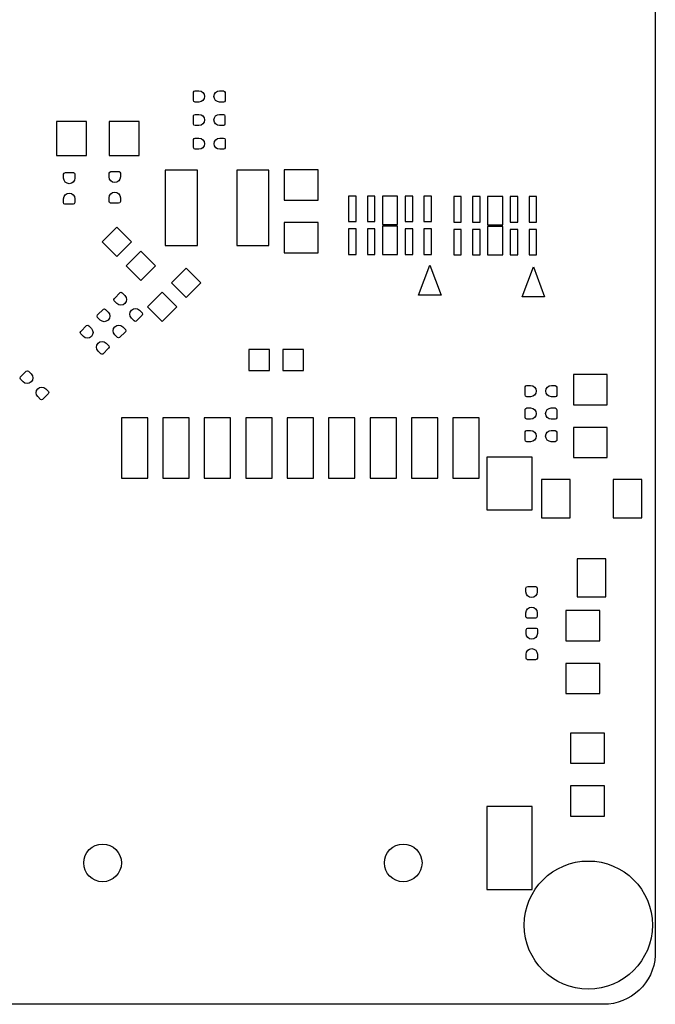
# Model space of a CAD drawing. Extents: x -29.3 to 28.3, y -19.5 to 30.
# Tile 3 of 4: x 11.4 to 28.3, y -19.5 to 6.6. Entities that reach past the tile are written whole.
import ezdxf

# ---------------------------------------------------------------- set-up
doc = ezdxf.new("R2010")
doc.units = 0
for name, color, linetype in [('BG_OUTLINE', 5, 'CONTINUOUS'), ('PG_SILKSCREEN_BOTTOM', 173, 'CONTINUOUS'), ('PIN_BOTTOM', 132, 'CONTINUOUS')]:
    doc.layers.add(name, color=color, linetype=linetype)

msp = doc.modelspace()

# ---------------------------------------------------------------- linework, layer by layer
at = {"layer": 'BG_OUTLINE'}
msp.add_lwpolyline([(-28.829, -18.206), (-28.829, 28.79, -0.406179), (-27.554, 30.0304), (27.419, 30.0304, -0.39239), (28.321, 29.058), (28.321, -18.2039, -0.396091), (26.942, -19.4996), (-27.559, -19.4996), (-27.6875, -19.4996, -0.378126)], format="xyb", close=True, dxfattribs=at)
at = {"layer": 'PG_SILKSCREEN_BOTTOM'}
for points in [[(22.6354, -0.6938), (22.0353, -0.6938), (22.3354, 0.1063)], [(25.3834, -0.7398), (24.7833, -0.7398), (25.0834, 0.0603)]]:
    msp.add_lwpolyline(points, close=True, dxfattribs=at)
at = {"layer": 'PIN_BOTTOM'}
for points in [[(16.2059, 4.428), (16.1043, 4.428, -0.376069), (16.0619, 4.4764), (16.0619, 4.6923, -0.364927), (16.1043, 4.728), (16.2059, 4.728, -0.99952)], [(16.7561, 4.728), (16.8577, 4.728, -0.376069), (16.9001, 4.6796), (16.9001, 4.4637, -0.364927), (16.8577, 4.428), (16.7561, 4.428, -0.99952)], [(16.2049, 3.803), (16.1033, 3.803, -0.376069), (16.0609, 3.8514), (16.0609, 4.0673, -0.364927), (16.1033, 4.103), (16.2049, 4.103, -0.99952)], [(16.7551, 4.103), (16.8567, 4.103, -0.376069), (16.8991, 4.0546), (16.8991, 3.8387, -0.364927), (16.8567, 3.803), (16.7551, 3.803, -0.99952)], [(16.2089, 3.175), (16.1073, 3.175, -0.376069), (16.0649, 3.2234), (16.0649, 3.4393, -0.364927), (16.1073, 3.475), (16.2089, 3.475, -0.99952)], [(16.7591, 3.475), (16.8607, 3.475, -0.376069), (16.9031, 3.4266), (16.9031, 3.2107, -0.364927), (16.8607, 3.175), (16.7591, 3.175, -0.99952)], [(12.614, 2.4131), (12.614, 2.5147, -0.376069), (12.6624, 2.5571), (12.8783, 2.5571, -0.364927), (12.914, 2.5147), (12.914, 2.4131, -0.99952)], [(13.822, 2.4411), (13.822, 2.5427, -0.376069), (13.8704, 2.5851), (14.0863, 2.5851, -0.364927), (14.122, 2.5427), (14.122, 2.4411, -0.99952)], [(12.914, 1.8629), (12.914, 1.7613, -0.376069), (12.8656, 1.7189), (12.6497, 1.7189, -0.364927), (12.614, 1.7613), (12.614, 1.8629, -0.99952)], [(14.122, 1.8909), (14.122, 1.7893, -0.376069), (14.0736, 1.7469), (13.8577, 1.7469, -0.364927), (13.822, 1.7893), (13.822, 1.8909, -0.99952)], [(14.0294, -0.9135), (13.9576, -0.8417, -0.376066), (13.9618, -0.7775), (14.1145, -0.6248, -0.36479), (14.1697, -0.6296), (14.2415, -0.7014, -0.999791)], [(13.5854, -1.3535), (13.5136, -1.2817, -0.376066), (13.5178, -1.2175), (13.6705, -1.0648, -0.36479), (13.7257, -1.0696), (13.7975, -1.1414, -0.999791)], [(14.6306, -1.0905), (14.7024, -1.1623, -0.376066), (14.6982, -1.2265), (14.5455, -1.3792, -0.36479), (14.4903, -1.3744), (14.4185, -1.3026, -0.999791)], [(13.1404, -1.7885), (13.0686, -1.7167, -0.376066), (13.0728, -1.6525), (13.2255, -1.4998, -0.36479), (13.2807, -1.5046), (13.3525, -1.5764, -0.999791)], [(14.1866, -1.5305), (14.2584, -1.6023, -0.376066), (14.2542, -1.6665), (14.1015, -1.8192, -0.36479), (14.0463, -1.8144), (13.9745, -1.7426, -0.999791)], [(13.7416, -1.9655), (13.8134, -2.0373, -0.376066), (13.8092, -2.1015), (13.6565, -2.2542, -0.36479), (13.6013, -2.2494), (13.5295, -2.1776, -0.999791)], [(11.5404, -2.9955), (11.4686, -2.9237, -0.376066), (11.4728, -2.8595), (11.6255, -2.7068, -0.36479), (11.6807, -2.7116), (11.7525, -2.7834, -0.999791)], [(12.1416, -3.1725), (12.2134, -3.2443, -0.376066), (12.2092, -3.3085), (12.0565, -3.4612, -0.36479), (12.0013, -3.4564), (11.9295, -3.3846, -0.999791)], [(25.0109, -3.386), (24.9093, -3.386, -0.376069), (24.8669, -3.3376), (24.8669, -3.1217, -0.364927), (24.9093, -3.086), (25.0109, -3.086, -0.99952)], [(25.5611, -3.086), (25.6627, -3.086, -0.376069), (25.7051, -3.1344), (25.7051, -3.3503, -0.364927), (25.6627, -3.386), (25.5611, -3.386, -0.99952)], [(25.0099, -3.984), (24.9083, -3.984, -0.376069), (24.8659, -3.9356), (24.8659, -3.7197, -0.364927), (24.9083, -3.684), (25.0099, -3.684, -0.99952)], [(25.5601, -3.684), (25.6617, -3.684, -0.376069), (25.7041, -3.7324), (25.7041, -3.9483, -0.364927), (25.6617, -3.984), (25.5601, -3.984, -0.99952)], [(25.0099, -4.579), (24.9083, -4.579, -0.376069), (24.8659, -4.5306), (24.8659, -4.3147, -0.364927), (24.9083, -4.279), (25.0099, -4.279, -0.99952)], [(25.5601, -4.279), (25.6617, -4.279, -0.376069), (25.7041, -4.3274), (25.7041, -4.5433, -0.364927), (25.6617, -4.579), (25.5601, -4.579, -0.99952)], [(24.887, -8.5639), (24.887, -8.4623, -0.376069), (24.9354, -8.4199), (25.1513, -8.4199, -0.364927), (25.187, -8.4623), (25.187, -8.5639, -0.99952)], [(25.187, -9.1141), (25.187, -9.2157, -0.376069), (25.1386, -9.2581), (24.9227, -9.2581, -0.364927), (24.887, -9.2157), (24.887, -9.1141, -0.99952)], [(24.891, -9.6659), (24.891, -9.5643, -0.376069), (24.9394, -9.5219), (25.1553, -9.5219, -0.364927), (25.191, -9.5643), (25.191, -9.6659, -0.99952)], [(25.191, -10.2161), (25.191, -10.3177, -0.376069), (25.1426, -10.3601), (24.9267, -10.3601, -0.364927), (24.891, -10.3177), (24.891, -10.2161, -0.99952)]]:
    msp.add_lwpolyline(points, format="xyb", close=True, dxfattribs=at)
for points in [[(13.2241, 3.015), (13.2241, 3.9149), (12.424, 3.9149), (12.424, 3.015)], [(14.6241, 3.015), (14.6241, 3.9149), (13.824, 3.9149), (13.824, 3.015)], [(16.1655, 0.6205), (16.1655, 2.6195), (15.3146, 2.6195), (15.3146, 0.6205)], [(18.0655, 0.6205), (18.0655, 2.6195), (17.2146, 2.6195), (17.2146, 0.6205)], [(19.36995, 2.63005), (18.47005, 2.63005), (18.47005, 1.82995), (19.36995, 1.82995)], [(20.3792, 1.2569), (20.3792, 1.9369), (20.1792, 1.9369), (20.1792, 1.2569)], [(20.8796, 1.2569), (20.8796, 1.9369), (20.6796, 1.9369), (20.6796, 1.2569)], [(21.48, 1.1812), (21.48, 1.9312), (21.08, 1.9312), (21.08, 1.1812)], [(21.8804, 1.2569), (21.8804, 1.9369), (21.6804, 1.9369), (21.6804, 1.2569)], [(22.3808, 1.2569), (22.3808, 1.9369), (22.1808, 1.9369), (22.1808, 1.2569)], [(23.1692, 1.2469), (23.1692, 1.9269), (22.9692, 1.9269), (22.9692, 1.2469)], [(23.6696, 1.2469), (23.6696, 1.9269), (23.4696, 1.9269), (23.4696, 1.2469)], [(24.27, 1.1712), (24.27, 1.9212), (23.87, 1.9212), (23.87, 1.1712)], [(24.6704, 1.2469), (24.6704, 1.9269), (24.4704, 1.9269), (24.4704, 1.2469)], [(25.1708, 1.2469), (25.1708, 1.9269), (24.9708, 1.9269), (24.9708, 1.2469)], [(14.0267, 1.11314), (13.63786, 0.7243), (14.0267, 0.33546), (14.41554, 0.7243)], [(19.36995, 1.23005), (18.47005, 1.23005), (18.47005, 0.42995), (19.36995, 0.42995)], [(20.3792, 0.3831), (20.3792, 1.0631), (20.1792, 1.0631), (20.1792, 0.3831)], [(20.8796, 0.3831), (20.8796, 1.0631), (20.6796, 1.0631), (20.6796, 0.3831)], [(21.48, 0.3888), (21.48, 1.1388), (21.08, 1.1388), (21.08, 0.3888)], [(21.8804, 0.3831), (21.8804, 1.0631), (21.6804, 1.0631), (21.6804, 0.3831)], [(22.3808, 0.3831), (22.3808, 1.0631), (22.1808, 1.0631), (22.1808, 0.3831)], [(23.1692, 0.3731), (23.1692, 1.0531), (22.9692, 1.0531), (22.9692, 0.3731)], [(23.6696, 0.3731), (23.6696, 1.0531), (23.4696, 1.0531), (23.4696, 0.3731)], [(24.27, 0.3788), (24.27, 1.1288), (23.87, 1.1288), (23.87, 0.3788)], [(24.6704, 0.3731), (24.6704, 1.0531), (24.4704, 1.0531), (24.4704, 0.3731)], [(25.1708, 0.3731), (25.1708, 1.0531), (24.9708, 1.0531), (24.9708, 0.3731)], [(14.6633, 0.47654), (14.27446, 0.0877), (14.6633, -0.30114), (15.05214, 0.0877)], [(15.48246, -0.3657), (15.8713, -0.75454), (16.26014, -0.3657), (15.8713, 0.02314)], [(14.84586, -1.0023), (15.2347, -1.39114), (15.62354, -1.0023), (15.2347, -0.61346)], [(17.53295, -2.13705), (17.53295, -2.68695), (18.08285, -2.68695), (18.08285, -2.13705)], [(18.43315, -2.13705), (18.43315, -2.68695), (18.98305, -2.68695), (18.98305, -2.13705)], [(26.14505, -3.59805), (27.04495, -3.59805), (27.04495, -2.79795), (26.14505, -2.79795)], [(14.849, -3.94905), (14.149, -3.94905), (14.149, -5.54895), (14.849, -5.54895)], [(15.949, -3.94905), (15.249, -3.94905), (15.249, -5.54895), (15.949, -5.54895)], [(17.049, -3.94905), (16.349, -3.94905), (16.349, -5.54895), (17.049, -5.54895)], [(18.149, -3.94905), (17.449, -3.94905), (17.449, -5.54895), (18.149, -5.54895)], [(19.249, -3.94905), (18.549, -3.94905), (18.549, -5.54895), (19.249, -5.54895)], [(20.349, -3.94905), (19.649, -3.94905), (19.649, -5.54895), (20.349, -5.54895)], [(21.449, -3.94905), (20.749, -3.94905), (20.749, -5.54895), (21.449, -5.54895)], [(22.549, -3.94905), (21.849, -3.94905), (21.849, -5.54895), (22.549, -5.54895)], [(23.649, -3.94905), (22.949, -3.94905), (22.949, -5.54895), (23.649, -5.54895)], [(26.14505, -4.99805), (27.04495, -4.99805), (27.04495, -4.19795), (26.14505, -4.19795)], [(25.04895, -4.989), (23.84905, -4.989), (23.84905, -6.389), (25.04895, -6.389)], [(25.2995, -5.583), (25.2995, -6.599), (26.0615, -6.599), (26.0615, -5.583)], [(27.1995, -5.583), (27.1995, -6.599), (27.9615, -6.599), (27.9615, -5.583)], [(26.2495, -7.681), (26.2495, -8.697), (27.0115, -8.697), (27.0115, -7.681)], [(26.84895, -9.05795), (25.94905, -9.05795), (25.94905, -9.85805), (26.84895, -9.85805)], [(26.84895, -10.45795), (25.94905, -10.45795), (25.94905, -11.25805), (26.84895, -11.25805)], [(26.97295, -12.30595), (26.07305, -12.30595), (26.07305, -13.10605), (26.97295, -13.10605)], [(26.97295, -13.70595), (26.07305, -13.70595), (26.07305, -14.50605), (26.97295, -14.50605)], [(25.04895, -14.25105), (23.84905, -14.25105), (23.84905, -16.45095), (25.04895, -16.45095)]]:
    msp.add_lwpolyline(points, close=True, dxfattribs=at)
for centre, radius in [((13.649, -15.75), 0.5), ((21.629, -15.75), 0.5), ((26.543, -17.399), 1.7)]:
    msp.add_circle(centre, radius, dxfattribs=at)

doc.saveas('drawing.dxf')
